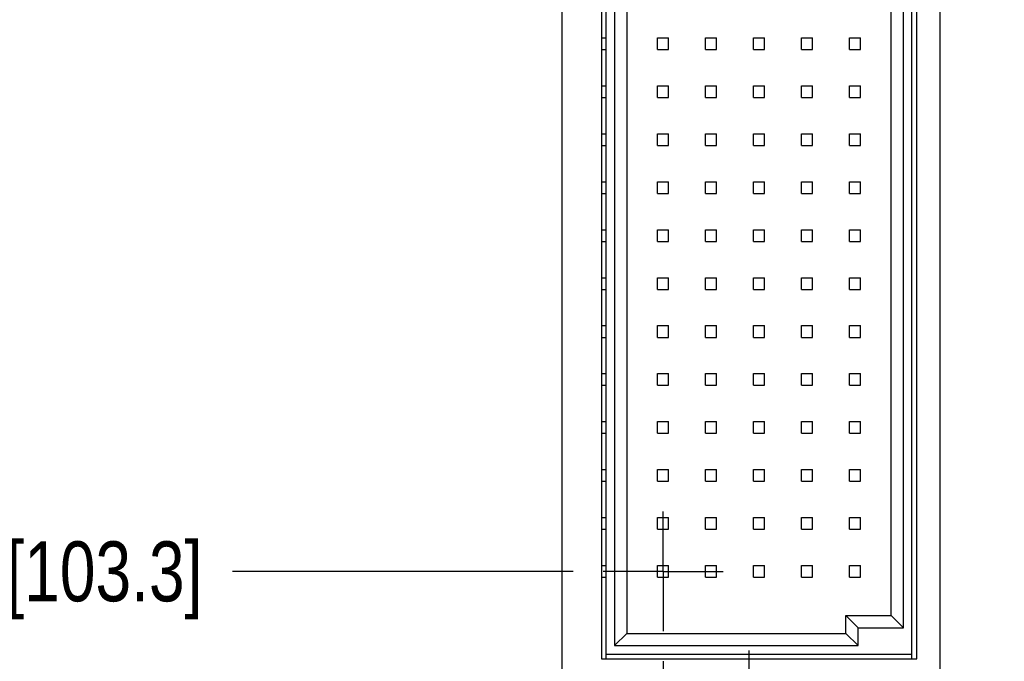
# Model space of a CAD drawing. Header units: inches. Extents: x 0.2 to 16.8, y 0.2 to 10.8.
# Tile 4 of 27: x 2.3 to 4.3, y 3.4 to 4.7. Entities that reach past the tile are written whole.
import ezdxf

# ---------------------------------------------------------------- set-up
doc = ezdxf.new("R2010")
doc.units = ezdxf.units.IN
doc.header["$LTSCALE"] = 0.935
doc.header["$MEASUREMENT"] = 0
doc.linetypes.add('CENTER', pattern=[0.6, 0.375, -0.075, 0.075, -0.075])
doc.layers.get('0').update_dxf_attribs({"linetype": 'CONTINUOUS'})
doc.layers.add('DEFAULT_1', color=7, linetype='CENTER')
doc.layers.add('DIMENSIONS', color=7, linetype='CONTINUOUS')
doc.styles.get("Standard").update_dxf_attribs({"font": 'txt', "width": 0.8})
doc.dimstyles.new('DIMSTYLE_2', dxfattribs={"dimtxt": 0.125, "dimasz": 0.18, "dimexe": 0.18, "dimexo": 0.0625, "dimgap": 0.09, "dimtad": 0, "dimtih": 1, "dimtoh": 1, "dimdec": 3, "dimzin": 4, "dimdsep": 46, "dimtxsty": 'STANDARD', "dimblk": '_FILLED', "dimblk1": '_FILLED', "dimblk2": '_FILLED', "dimcen": 0.09, "dimadec": 0, "dimazin": 0, "dimtp": 0.001, "dimtm": 0.001, "dimtfac": 1, "dimtdec": 3, "dimtofl": 0, "dimtmove": 0, "dimatfit": 3, "dimldrblk": '_FILLED', "dimfxl": 1, "dimtolj": 1, "dimtzin": 4, "dimarcsym": 0})

# ---------------------------------------------------------------- blocks, each defined once
blk = doc.blocks.new('*D6')
at = {"layer": 'DIMENSIONS', "color": 2, "linetype": 'CONTINUOUS'}
blk.add_line((3.5322, 3.2094), (2.7372, 3.2094), dxfattribs=at)
at = {"layer": 'DIMENSIONS', "color": 2, "linetype": 'CONTINUOUS', "insert": (2.6747, 3.2719), "char_height": 0.125, "width": 1.525, "attachment_point": 3, "line_spacing_factor": 0.9}
blk.add_mtext('-4.452{\\Ftxt.shx;\\W1.000000;\\H0.125000; }[113.08]', dxfattribs=at)
blk = doc.blocks.new('_FILLED')
at = {"color": 0, "linetype": 'BYBLOCK'}
blk.add_solid([(0, 0), (-1, 0.174), (-1, -0.174)], dxfattribs=at)
blk = doc.blocks.new('*D7')
at = {"layer": 'DIMENSIONS', "color": 2, "linetype": 'CONTINUOUS'}
blk.add_line((3.4377, 2.8394), (2.7372, 2.8394), dxfattribs=at)
at = {"layer": 'DIMENSIONS', "color": 2, "linetype": 'CONTINUOUS', "insert": (2.6747, 2.9019), "char_height": 0.125, "width": 1.525, "attachment_point": 3, "line_spacing_factor": 0.9}
blk.add_mtext('-4.822{\\Ftxt.shx;\\W1.000000;\\H0.125000; }[122.48]', dxfattribs=at)
blk = doc.blocks.new('*D12')
at = {"layer": 'DIMENSIONS', "color": 2, "linetype": 'CONTINUOUS'}
blk.add_line((4.2127, 2.6544), (4.2127, 2.0294), dxfattribs=at)
at = {"layer": 'DIMENSIONS', "color": 2, "linetype": 'CONTINUOUS', "insert": (4.1502, 1.9669), "char_height": 0.125, "width": 1.225, "attachment_point": 3, "rotation": 90, "line_spacing_factor": 0.9}
blk.add_mtext('.494{\\Ftxt.shx;\\W1.000000;\\H0.125000; }[12.55]', dxfattribs=at)
blk = doc.blocks.new('*D13')
at = {"layer": 'DIMENSIONS', "color": 2, "linetype": 'CONTINUOUS'}
blk.add_line((3.4247, 2.6544), (3.4247, 2.0294), dxfattribs=at)
at = {"layer": 'DIMENSIONS', "color": 2, "linetype": 'CONTINUOUS', "insert": (3.3622, 1.9669), "char_height": 0.125, "width": 1.225, "attachment_point": 3, "rotation": 90, "line_spacing_factor": 0.9}
blk.add_mtext('-.294{\\Ftxt.shx;\\W1.000000;\\H0.125000; }[7.47]', dxfattribs=at)
blk = doc.blocks.new('*D16')
at = {"layer": 'DIMENSIONS', "color": 2, "linetype": 'CONTINUOUS'}
blk.add_line((3.4481, 3.5944), (2.7372, 3.5944), dxfattribs=at)
at = {"layer": 'DIMENSIONS', "color": 2, "linetype": 'CONTINUOUS', "insert": (2.6747, 3.6569), "char_height": 0.125, "width": 1.425, "attachment_point": 3, "line_spacing_factor": 0.9}
blk.add_mtext('-4.067{\\Ftxt.shx;\\W1.000000;\\H0.125000; }[103.3]', dxfattribs=at)
blk = doc.blocks.new('*D17')
at = {"layer": 'DIMENSIONS', "color": 2, "linetype": 'CONTINUOUS'}
blk.add_line((3.6356, 3.4069), (3.6356, 2.0294), dxfattribs=at)
at = {"layer": 'DIMENSIONS', "color": 2, "linetype": 'CONTINUOUS', "insert": (3.5731, 1.9669), "char_height": 0.125, "width": 1.225, "attachment_point": 3, "rotation": 90, "line_spacing_factor": 0.9}
blk.add_mtext('-.083{\\Ftxt.shx;\\W1.000000;\\H0.125000; }[2.11]', dxfattribs=at)

msp = doc.modelspace()

# ---------------------------------------------------------------- linework, layer by layer
at = {"color": 7, "linetype": 'CONTINUOUS'}
for p, q in [((3.4247, 2.7169), (3.4247, 7.7839)), ((4.2127, 7.7839), (4.2127, 2.7169)), ((3.5067, 6.8768), (3.5067, 3.4119)), ((3.5167, 3.4119), (3.5167, 6.8768)), ((4.1545, 3.4119), (4.1545, 6.8768)), ((4.1645, 3.4119), (4.1645, 6.8768)), ((3.5344, 6.8491), (3.5344, 3.4396)), ((3.56, 6.8235), (3.56, 3.4652)), ((4.1368, 3.477), (4.1368, 6.8117)), ((4.1112, 3.5026), (4.1112, 6.7861)), ((3.5067, 4.7066), (3.5167, 4.7066)), ((3.6241, 4.7066), (3.6471, 4.7066)), ((3.6241, 4.6822), (3.6241, 4.7066)), ((3.6471, 4.6822), (3.6471, 4.7066)), ((3.7241, 4.7066), (3.7471, 4.7066)), ((3.7241, 4.6822), (3.7241, 4.7066)), ((3.7471, 4.6822), (3.7471, 4.7066)), ((3.8241, 4.7066), (3.8471, 4.7066)), ((3.8241, 4.6822), (3.8241, 4.7066)), ((3.8471, 4.6822), (3.8471, 4.7066)), ((3.9241, 4.7066), (3.9471, 4.7066)), ((3.9241, 4.6822), (3.9241, 4.7066)), ((3.9471, 4.6822), (3.9471, 4.7066)), ((4.0241, 4.7066), (4.0471, 4.7066)), ((4.0241, 4.6822), (4.0241, 4.7066)), ((4.0471, 4.6822), (4.0471, 4.7066)), ((3.5067, 4.6822), (3.5167, 4.6822)), ((3.6241, 4.6822), (3.6471, 4.6822)), ((3.7241, 4.6822), (3.7471, 4.6822)), ((3.8241, 4.6822), (3.8471, 4.6822)), ((3.9241, 4.6822), (3.9471, 4.6822)), ((4.0241, 4.6822), (4.0471, 4.6822)), ((3.5067, 4.6066), (3.5167, 4.6066)), ((3.6241, 4.6066), (3.6471, 4.6066)), ((3.6241, 4.5822), (3.6241, 4.6066)), ((3.6471, 4.5822), (3.6471, 4.6066)), ((3.7241, 4.6066), (3.7471, 4.6066)), ((3.7241, 4.5822), (3.7241, 4.6066)), ((3.7471, 4.5822), (3.7471, 4.6066)), ((3.8241, 4.6066), (3.8471, 4.6066)), ((3.8241, 4.5822), (3.8241, 4.6066)), ((3.8471, 4.5822), (3.8471, 4.6066)), ((3.9241, 4.6066), (3.9471, 4.6066)), ((3.9241, 4.5822), (3.9241, 4.6066)), ((3.9471, 4.5822), (3.9471, 4.6066)), ((4.0241, 4.6066), (4.0471, 4.6066)), ((4.0241, 4.5822), (4.0241, 4.6066)), ((4.0471, 4.5822), (4.0471, 4.6066)), ((3.5067, 4.5822), (3.5167, 4.5822)), ((3.6241, 4.5822), (3.6471, 4.5822)), ((3.7241, 4.5822), (3.7471, 4.5822)), ((3.8241, 4.5822), (3.8471, 4.5822)), ((3.9241, 4.5822), (3.9471, 4.5822)), ((4.0241, 4.5822), (4.0471, 4.5822)), ((3.5067, 4.5066), (3.5167, 4.5066)), ((3.6241, 4.5066), (3.6471, 4.5066)), ((3.6241, 4.4822), (3.6241, 4.5066)), ((3.6471, 4.4822), (3.6471, 4.5066)), ((3.7241, 4.5066), (3.7471, 4.5066)), ((3.7241, 4.4822), (3.7241, 4.5066)), ((3.7471, 4.4822), (3.7471, 4.5066)), ((3.8241, 4.5066), (3.8471, 4.5066)), ((3.8241, 4.4822), (3.8241, 4.5066)), ((3.8471, 4.4822), (3.8471, 4.5066)), ((3.9241, 4.5066), (3.9471, 4.5066)), ((3.9241, 4.4822), (3.9241, 4.5066)), ((3.9471, 4.4822), (3.9471, 4.5066)), ((4.0241, 4.5066), (4.0471, 4.5066)), ((4.0241, 4.4822), (4.0241, 4.5066)), ((4.0471, 4.4822), (4.0471, 4.5066)), ((3.5067, 4.4822), (3.5167, 4.4822)), ((3.6241, 4.4822), (3.6471, 4.4822)), ((3.7241, 4.4822), (3.7471, 4.4822)), ((3.8241, 4.4822), (3.8471, 4.4822)), ((3.9241, 4.4822), (3.9471, 4.4822)), ((4.0241, 4.4822), (4.0471, 4.4822)), ((3.5067, 4.4066), (3.5167, 4.4066)), ((3.6241, 4.4066), (3.6471, 4.4066)), ((3.6241, 4.3822), (3.6241, 4.4066)), ((3.6471, 4.3822), (3.6471, 4.4066)), ((3.7241, 4.4066), (3.7471, 4.4066)), ((3.7241, 4.3822), (3.7241, 4.4066)), ((3.7471, 4.3822), (3.7471, 4.4066)), ((3.8241, 4.4066), (3.8471, 4.4066)), ((3.8241, 4.3822), (3.8241, 4.4066)), ((3.8471, 4.3822), (3.8471, 4.4066)), ((3.9241, 4.4066), (3.9471, 4.4066)), ((3.9241, 4.3822), (3.9241, 4.4066)), ((3.9471, 4.3822), (3.9471, 4.4066)), ((4.0241, 4.4066), (4.0471, 4.4066)), ((4.0241, 4.3822), (4.0241, 4.4066)), ((4.0471, 4.3822), (4.0471, 4.4066)), ((3.5067, 4.3822), (3.5167, 4.3822)), ((3.6241, 4.3822), (3.6471, 4.3822)), ((3.7241, 4.3822), (3.7471, 4.3822)), ((3.8241, 4.3822), (3.8471, 4.3822)), ((3.9241, 4.3822), (3.9471, 4.3822)), ((4.0241, 4.3822), (4.0471, 4.3822)), ((3.5067, 4.3066), (3.5167, 4.3066)), ((3.6241, 4.3066), (3.6471, 4.3066)), ((3.6241, 4.2822), (3.6241, 4.3066)), ((3.6471, 4.2822), (3.6471, 4.3066)), ((3.7241, 4.3066), (3.7471, 4.3066)), ((3.7241, 4.2822), (3.7241, 4.3066)), ((3.7471, 4.2822), (3.7471, 4.3066)), ((3.8241, 4.3066), (3.8471, 4.3066)), ((3.8241, 4.2822), (3.8241, 4.3066)), ((3.8471, 4.2822), (3.8471, 4.3066)), ((3.9241, 4.3066), (3.9471, 4.3066)), ((3.9241, 4.2822), (3.9241, 4.3066)), ((3.9471, 4.2822), (3.9471, 4.3066)), ((4.0241, 4.3066), (4.0471, 4.3066)), ((4.0241, 4.2822), (4.0241, 4.3066)), ((4.0471, 4.2822), (4.0471, 4.3066)), ((3.5067, 4.2822), (3.5167, 4.2822)), ((3.6241, 4.2822), (3.6471, 4.2822)), ((3.7241, 4.2822), (3.7471, 4.2822)), ((3.8241, 4.2822), (3.8471, 4.2822)), ((3.9241, 4.2822), (3.9471, 4.2822)), ((4.0241, 4.2822), (4.0471, 4.2822)), ((3.5067, 4.2066), (3.5167, 4.2066)), ((3.6241, 4.2066), (3.6471, 4.2066)), ((3.6241, 4.1822), (3.6241, 4.2066)), ((3.6471, 4.1822), (3.6471, 4.2066)), ((3.7241, 4.2066), (3.7471, 4.2066)), ((3.7241, 4.1822), (3.7241, 4.2066)), ((3.7471, 4.1822), (3.7471, 4.2066)), ((3.8241, 4.2066), (3.8471, 4.2066)), ((3.8241, 4.1822), (3.8241, 4.2066)), ((3.8471, 4.1822), (3.8471, 4.2066)), ((3.9241, 4.2066), (3.9471, 4.2066)), ((3.9241, 4.1822), (3.9241, 4.2066)), ((3.9471, 4.1822), (3.9471, 4.2066)), ((4.0241, 4.2066), (4.0471, 4.2066)), ((4.0241, 4.1822), (4.0241, 4.2066)), ((4.0471, 4.1822), (4.0471, 4.2066)), ((3.5067, 4.1822), (3.5167, 4.1822)), ((3.6241, 4.1822), (3.6471, 4.1822)), ((3.7241, 4.1822), (3.7471, 4.1822)), ((3.8241, 4.1822), (3.8471, 4.1822)), ((3.9241, 4.1822), (3.9471, 4.1822)), ((4.0241, 4.1822), (4.0471, 4.1822)), ((3.5067, 4.1066), (3.5167, 4.1066)), ((3.6241, 4.1066), (3.6471, 4.1066)), ((3.6241, 4.0822), (3.6241, 4.1066)), ((3.6471, 4.0822), (3.6471, 4.1066)), ((3.7241, 4.1066), (3.7471, 4.1066)), ((3.7241, 4.0822), (3.7241, 4.1066)), ((3.7471, 4.0822), (3.7471, 4.1066)), ((3.8241, 4.1066), (3.8471, 4.1066)), ((3.8241, 4.0822), (3.8241, 4.1066)), ((3.8471, 4.0822), (3.8471, 4.1066)), ((3.9241, 4.1066), (3.9471, 4.1066)), ((3.9241, 4.0822), (3.9241, 4.1066)), ((3.9471, 4.0822), (3.9471, 4.1066)), ((4.0241, 4.1066), (4.0471, 4.1066)), ((4.0241, 4.0822), (4.0241, 4.1066)), ((4.0471, 4.0822), (4.0471, 4.1066)), ((3.5067, 4.0822), (3.5167, 4.0822)), ((3.6241, 4.0822), (3.6471, 4.0822)), ((3.7241, 4.0822), (3.7471, 4.0822)), ((3.8241, 4.0822), (3.8471, 4.0822)), ((3.9241, 4.0822), (3.9471, 4.0822)), ((4.0241, 4.0822), (4.0471, 4.0822)), ((3.5067, 4.0066), (3.5167, 4.0066)), ((3.6241, 4.0066), (3.6471, 4.0066)), ((3.6241, 3.9822), (3.6241, 4.0066)), ((3.6471, 3.9822), (3.6471, 4.0066)), ((3.7241, 4.0066), (3.7471, 4.0066)), ((3.7241, 3.9822), (3.7241, 4.0066)), ((3.7471, 3.9822), (3.7471, 4.0066)), ((3.8241, 4.0066), (3.8471, 4.0066)), ((3.8241, 3.9822), (3.8241, 4.0066)), ((3.8471, 3.9822), (3.8471, 4.0066)), ((3.9241, 4.0066), (3.9471, 4.0066)), ((3.9241, 3.9822), (3.9241, 4.0066)), ((3.9471, 3.9822), (3.9471, 4.0066)), ((4.0241, 4.0066), (4.0471, 4.0066)), ((4.0241, 3.9822), (4.0241, 4.0066)), ((4.0471, 3.9822), (4.0471, 4.0066)), ((3.5067, 3.9822), (3.5167, 3.9822)), ((3.6241, 3.9822), (3.6471, 3.9822)), ((3.7241, 3.9822), (3.7471, 3.9822)), ((3.8241, 3.9822), (3.8471, 3.9822)), ((3.9241, 3.9822), (3.9471, 3.9822)), ((4.0241, 3.9822), (4.0471, 3.9822)), ((3.5067, 3.9066), (3.5167, 3.9066)), ((3.6241, 3.9066), (3.6471, 3.9066)), ((3.6241, 3.8822), (3.6241, 3.9066)), ((3.6471, 3.8822), (3.6471, 3.9066)), ((3.7241, 3.9066), (3.7471, 3.9066)), ((3.7241, 3.8822), (3.7241, 3.9066)), ((3.7471, 3.8822), (3.7471, 3.9066)), ((3.8241, 3.9066), (3.8471, 3.9066)), ((3.8241, 3.8822), (3.8241, 3.9066)), ((3.8471, 3.8822), (3.8471, 3.9066)), ((3.9241, 3.9066), (3.9471, 3.9066)), ((3.9241, 3.8822), (3.9241, 3.9066)), ((3.9471, 3.8822), (3.9471, 3.9066)), ((4.0241, 3.9066), (4.0471, 3.9066)), ((4.0241, 3.8822), (4.0241, 3.9066)), ((4.0471, 3.8822), (4.0471, 3.9066)), ((3.5067, 3.8822), (3.5167, 3.8822)), ((3.6241, 3.8822), (3.6471, 3.8822)), ((3.7241, 3.8822), (3.7471, 3.8822)), ((3.8241, 3.8822), (3.8471, 3.8822)), ((3.9241, 3.8822), (3.9471, 3.8822)), ((4.0241, 3.8822), (4.0471, 3.8822)), ((3.5067, 3.8066), (3.5167, 3.8066)), ((3.6241, 3.8066), (3.6471, 3.8066)), ((3.6241, 3.7822), (3.6241, 3.8066)), ((3.6471, 3.7822), (3.6471, 3.8066)), ((3.7241, 3.8066), (3.7471, 3.8066)), ((3.7241, 3.7822), (3.7241, 3.8066)), ((3.7471, 3.7822), (3.7471, 3.8066)), ((3.8241, 3.8066), (3.8471, 3.8066)), ((3.8241, 3.7822), (3.8241, 3.8066)), ((3.8471, 3.7822), (3.8471, 3.8066)), ((3.9241, 3.8066), (3.9471, 3.8066)), ((3.9241, 3.7822), (3.9241, 3.8066)), ((3.9471, 3.7822), (3.9471, 3.8066)), ((4.0241, 3.8066), (4.0471, 3.8066)), ((4.0241, 3.7822), (4.0241, 3.8066)), ((4.0471, 3.7822), (4.0471, 3.8066)), ((3.5067, 3.7822), (3.5167, 3.7822)), ((3.6241, 3.7822), (3.6471, 3.7822)), ((3.7241, 3.7822), (3.7471, 3.7822)), ((3.8241, 3.7822), (3.8471, 3.7822)), ((3.9241, 3.7822), (3.9471, 3.7822)), ((4.0241, 3.7822), (4.0471, 3.7822)), ((3.5067, 3.7066), (3.5167, 3.7066)), ((3.6241, 3.7066), (3.6471, 3.7066)), ((3.6241, 3.6822), (3.6241, 3.7066)), ((3.6471, 3.6822), (3.6471, 3.7066)), ((3.7241, 3.7066), (3.7471, 3.7066)), ((3.7241, 3.6822), (3.7241, 3.7066)), ((3.7471, 3.6822), (3.7471, 3.7066)), ((3.8241, 3.7066), (3.8471, 3.7066)), ((3.8241, 3.6822), (3.8241, 3.7066)), ((3.8471, 3.6822), (3.8471, 3.7066)), ((3.9241, 3.7066), (3.9471, 3.7066)), ((3.9241, 3.6822), (3.9241, 3.7066)), ((3.9471, 3.6822), (3.9471, 3.7066)), ((4.0241, 3.7066), (4.0471, 3.7066)), ((4.0241, 3.6822), (4.0241, 3.7066)), ((4.0471, 3.6822), (4.0471, 3.7066)), ((3.5067, 3.6822), (3.5167, 3.6822)), ((3.6241, 3.6822), (3.6471, 3.6822)), ((3.7241, 3.6822), (3.7471, 3.6822)), ((3.8241, 3.6822), (3.8471, 3.6822)), ((3.9241, 3.6822), (3.9471, 3.6822)), ((4.0241, 3.6822), (4.0471, 3.6822)), ((3.5067, 3.6066), (3.5167, 3.6066)), ((3.6241, 3.6066), (3.6471, 3.6066)), ((3.6241, 3.5822), (3.6241, 3.6066)), ((3.6471, 3.5822), (3.6471, 3.6066)), ((3.7241, 3.6066), (3.7471, 3.6066)), ((3.7241, 3.5822), (3.7241, 3.6066)), ((3.7471, 3.5822), (3.7471, 3.6066)), ((3.8241, 3.6066), (3.8471, 3.6066)), ((3.8241, 3.5822), (3.8241, 3.6066)), ((3.8471, 3.5822), (3.8471, 3.6066)), ((3.9241, 3.6066), (3.9471, 3.6066)), ((3.9241, 3.5822), (3.9241, 3.6066)), ((3.9471, 3.5822), (3.9471, 3.6066)), ((4.0241, 3.6066), (4.0471, 3.6066)), ((4.0241, 3.5822), (4.0241, 3.6066)), ((4.0471, 3.5822), (4.0471, 3.6066)), ((3.5067, 3.5822), (3.5167, 3.5822)), ((3.6241, 3.5822), (3.6471, 3.5822)), ((3.7241, 3.5822), (3.7471, 3.5822)), ((3.8241, 3.5822), (3.8471, 3.5822)), ((3.9241, 3.5822), (3.9471, 3.5822)), ((4.0241, 3.5822), (4.0471, 3.5822)), ((4.0167, 3.5026), (4.1112, 3.5026)), ((4.0423, 3.477), (4.0167, 3.5026)), ((4.0167, 3.4652), (4.0167, 3.5026)), ((4.1368, 3.477), (4.1112, 3.5026)), ((4.0423, 3.477), (4.1368, 3.477)), ((4.0423, 3.4396), (4.0423, 3.477)), ((3.5344, 3.4396), (3.56, 3.4652)), ((3.56, 3.4652), (4.0167, 3.4652)), ((4.0423, 3.4396), (4.0167, 3.4652)), ((3.5344, 3.4396), (4.0423, 3.4396)), ((3.5067, 3.4119), (4.1645, 3.4119)), ((3.5167, 3.4219), (4.1545, 3.4219))]:
    msp.add_line(p, q, dxfattribs=at)
at = {"layer": 'DEFAULT_1', "color": 7, "linetype": 'CENTER'}
for p, q in [((3.6356, 3.5944), (3.6356, 3.7194)), ((3.6356, 3.5944), (3.5106, 3.5944)), ((3.6356, 3.5944), (3.7606, 3.5944)), ((3.6356, 3.5944), (3.6356, 3.4694)), ((3.8147, 3.2094), (3.8147, 3.4294))]:
    msp.add_line(p, q, dxfattribs=at)

# ---------------------------------------------------------------- dimensions: what is measured, and where the dimension line sits
at = {"layer": 'DIMENSIONS', "color": 2, "linetype": 'CONTINUOUS'}
for feature_location, offset, dtype, origin, picture, middle in [((3.5322, 3.2094), (-0.795, 0), 0, (3.5002, 7.6614), '*D6', (1.6622, 3.2094)), ((3.4377, 2.8394), (-0.7005, 0), 0, (3.5002, 7.6614), '*D7', (1.6622, 2.8394)), ((3.4481, 3.5944), (-0.7109, 0), 0, (3.5106, 7.6614), '*D16', (1.7122, 3.5944)), ((3.4247, 2.6544), (0, -0.625), 1, (3.7187, 7.6614), '*D13', (3.5367, 1.1809)), ((3.6356, 3.4069), (0, -1.3775), 1, (3.7187, 3.4694), '*D17', (3.7476, 1.1809))]:
    dim = msp.add_ordinate_dim(feature_location=feature_location, offset=offset, dtype=dtype, origin=origin, text='-<>', dimstyle='DIMSTYLE_2', dxfattribs=at)
    dim.commit()
    dim.dimension.update_dxf_attribs({"geometry": picture, "text_midpoint": middle})
dim = msp.add_ordinate_dim(feature_location=(4.2127, 2.6544), offset=(0, -0.625), dtype=1, origin=(3.7187, 7.6614), dimstyle='DIMSTYLE_2', dxfattribs=at)
dim.commit()
dim.dimension.update_dxf_attribs({"geometry": '*D12', "text_midpoint": (4.3471, 1.1309)})

doc.saveas('drawing.dxf')
